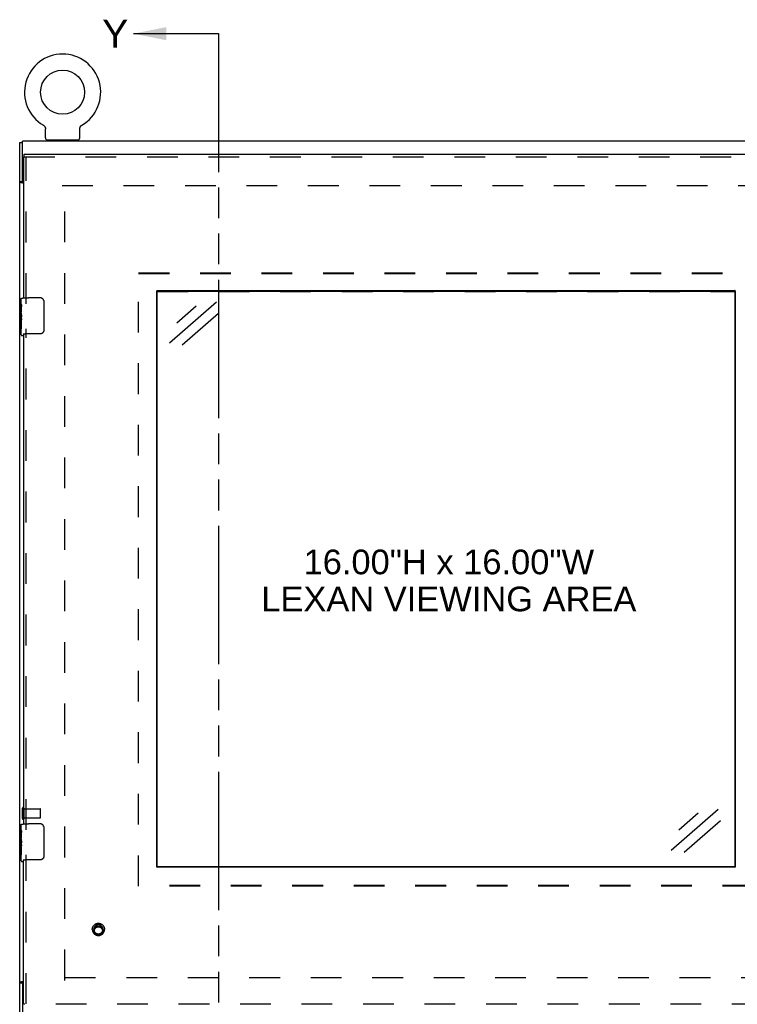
# Model space of a CAD drawing. Header units: inches. Extents: x 0 to 155, y 0 to 100.
# Tile 40 of 102: x 47 to 67, y 18 to 45. Entities that reach past the tile are written whole.
import ezdxf

# ---------------------------------------------------------------- set-up
doc = ezdxf.new("R2010")
doc.units = ezdxf.units.IN
doc.header["$LTSCALE"] = 8.5
doc.header["$MEASUREMENT"] = 0
doc.linetypes.add('HIDDEN', pattern=[0.2, 0.1, -0.1])
doc.linetypes.add('PHANTOM', pattern=[0.8, 0.45, -0.05, 0.1, -0.05, 0.1, -0.05])
doc.layers.get('0').update_dxf_attribs({"linetype": 'CONTINUOUS'})
for name, color, linetype in [('DEFAULT_2', 8, 'HIDDEN'), ('DIMENSIONS', 7, 'CONTINUOUS'), ('FRONT_UPPER_DOOR_ASSEMBLY', 7, 'CONTINUOUS')]:
    doc.layers.add(name, color=color, linetype=linetype)
doc.styles.get("Standard").update_dxf_attribs({"font": 'arial.ttf'})
doc.dimstyles.get("Standard").update_dxf_attribs({"dimtxt": 0.772727, "dimasz": 0.909091, "dimexe": 0.09, "dimexo": 0.07, "dimgap": 0.09, "dimtad": 0, "dimtih": 1, "dimtoh": 1, "dimdec": 3, "dimzin": 4, "dimdsep": 46, "dimtxsty": 'Standard', "dimblk": '_FILLED', "dimblk1": '_FILLED', "dimblk2": '_FILLED', "dimcen": 0.09, "dimadec": 3, "dimazin": 1, "dimtp": 0.001, "dimtm": 0.001, "dimtfac": 1, "dimtdec": 3, "dimtofl": 0, "dimtmove": 0, "dimatfit": 3, "dimldrblk": '_FILLED', "dimfxl": 0, "dimtolj": 1, "dimtzin": 4, "dimarcsym": 0})

# ---------------------------------------------------------------- blocks, each defined once
blk = doc.blocks.new('_FILLED')
at = {"color": 0, "linetype": 'ByBlock'}
blk.add_solid([(0, 0), (-1, 0.2), (-1, -0.2)], dxfattribs=at)

msp = doc.modelspace()

# ---------------------------------------------------------------- linework, layer by layer
at = {"color": 7, "linetype": 'PHANTOM'}
msp.add_line((52.661, 44.79), (52.661, 6.517), dxfattribs=at)
at = {"color": 7, "linetype": 'Continuous'}
for p, q in [((47.812, 42.264), (47.812, 42.264)), ((47.812, 42.264), (47.815, 42.262)), ((47.815, 42.262), (47.819, 42.259)), ((47.819, 42.259), (47.823, 42.257)), ((47.823, 42.257), (47.826, 42.254)), ((47.826, 42.254), (47.829, 42.251)), ((47.829, 42.251), (47.833, 42.248)), ((47.833, 42.248), (47.836, 42.245)), ((47.836, 42.245), (47.839, 42.242)), ((47.839, 42.242), (47.842, 42.239)), ((47.842, 42.239), (47.845, 42.236)), ((47.844, 42.236), (47.847, 42.232)), ((47.847, 42.232), (47.85, 42.229)), ((47.85, 42.229), (47.852, 42.225)), ((47.852, 42.225), (47.855, 42.222)), ((47.855, 42.222), (47.857, 42.218)), ((47.857, 42.218), (47.859, 42.214)), ((47.859, 42.214), (47.861, 42.21)), ((47.861, 42.21), (47.863, 42.206)), ((47.863, 42.206), (47.864, 42.202)), ((47.864, 42.202), (47.866, 42.198)), ((47.866, 42.198), (47.867, 42.194)), ((47.867, 42.194), (47.868, 42.19)), ((47.868, 42.19), (47.87, 42.186)), ((47.87, 42.186), (47.87, 42.182)), ((47.87, 42.182), (47.871, 42.177)), ((48.825, 42.177), (48.826, 42.182)), ((48.826, 42.182), (48.827, 42.186)), ((48.827, 42.186), (48.828, 42.19)), ((48.828, 42.19), (48.829, 42.194)), ((48.829, 42.194), (48.83, 42.198)), ((48.83, 42.198), (48.832, 42.202)), ((48.832, 42.202), (48.834, 42.206)), ((48.834, 42.206), (48.835, 42.21)), ((48.835, 42.21), (48.837, 42.214)), ((48.837, 42.214), (48.839, 42.218)), ((48.839, 42.218), (48.842, 42.222)), ((48.842, 42.222), (48.844, 42.225)), ((48.844, 42.225), (48.846, 42.229)), ((48.846, 42.229), (48.849, 42.232)), ((48.849, 42.232), (48.852, 42.236)), ((48.852, 42.236), (48.854, 42.239)), ((48.854, 42.239), (48.857, 42.242)), ((48.857, 42.242), (48.86, 42.245)), ((48.86, 42.245), (48.864, 42.248)), ((48.864, 42.248), (48.867, 42.251)), ((48.867, 42.251), (48.87, 42.254)), ((48.87, 42.254), (48.874, 42.257)), ((48.874, 42.257), (48.877, 42.259)), ((48.877, 42.259), (48.881, 42.262)), ((48.877, 42.259), (48.879, 42.26)), ((48.881, 42.262), (48.884, 42.264)), ((48.884, 42.264), (48.884, 42.264)), ((47.873, 41.907), (47.873, 42.156)), ((48.823, 42.156), (48.823, 42.16)), ((48.823, 41.907), (48.823, 42.156)), ((47.161, 7.856), (47.161, 41.778)), ((47.161, 41.778), (47.239, 41.778)), ((47.239, 40.724), (47.239, 41.817)), ((71.333, 41.817), (47.239, 41.817)), ((47.911, 41.847), (47.911, 41.817)), ((48.786, 41.847), (47.911, 41.847)), ((48.786, 41.847), (48.786, 41.817)), ((47.239, 40.695), (47.161, 40.695)), ((52.599, 37.373), (51.303, 36.239)), ((52.043, 37.26), (51.508, 36.792)), ((52.662, 37.06), (51.657, 36.18)), ((66.476, 23.35), (65.18, 22.216)), ((65.924, 23.247), (65.389, 22.779)), ((66.539, 23.037), (65.534, 22.158)), ((47.239, 18.551), (47.161, 18.551)), ((47.163, 18.56), (47.162, 18.558)), ((47.242, 18.589), (47.262, 18.586))]:
    msp.add_line(p, q, dxfattribs=at)
at = {"color": 3, "linetype": 'Continuous'}
for p, q in [((47.239, 40.718), (47.239, 40.695)), ((47.243, 40.696), (47.241, 40.7)), ((47.239, 18.551), (47.239, 16.432))]:
    msp.add_line(p, q, dxfattribs=at)
at = {"color": 7, "linetype": 'Continuous'}
for points in [[(47.871, 42.177), (47.872, 42.173), (47.872, 42.169), (47.873, 42.164), (47.873, 42.16), (47.873, 42.156)], [(47.873, 42.164), (47.873, 42.16), (47.873, 42.156)], [(48.823, 42.16), (48.823, 42.164), (48.824, 42.169), (48.824, 42.173), (48.825, 42.177)], [(48.823, 42.16), (48.823, 42.164), (48.824, 42.169), (48.824, 42.173), (48.825, 42.177)], [(47.203, 40.67), (47.199, 40.671), (47.195, 40.672), (47.191, 40.673), (47.188, 40.674), (47.185, 40.675), (47.181, 40.676), (47.179, 40.676), (47.176, 40.678), (47.173, 40.679), (47.171, 40.68), (47.169, 40.681), (47.167, 40.683), (47.165, 40.684), (47.164, 40.685), (47.163, 40.687), (47.162, 40.688), (47.162, 40.69), (47.161, 40.692), (47.161, 40.693), (47.161, 40.695)], [(47.236, 40.663), (47.233, 40.664), (47.229, 40.665), (47.225, 40.666), (47.221, 40.667), (47.216, 40.668), (47.203, 40.67)], [(47.242, 40.661), (47.239, 40.662), (47.236, 40.663)], [(47.239, 40.724), (47.239, 40.72), (47.239, 40.716), (47.24, 40.711), (47.241, 40.707), (47.243, 40.703), (47.244, 40.699), (47.246, 40.695), (47.248, 40.691), (47.251, 40.687), (47.254, 40.684), (47.257, 40.68), (47.26, 40.677), (47.262, 40.676)], [(47.262, 40.661), (47.256, 40.661), (47.249, 40.661), (47.242, 40.661)], [(47.162, 18.558), (47.162, 18.557), (47.161, 18.555), (47.161, 18.553), (47.161, 18.551)], [(47.193, 18.575), (47.191, 18.575), (47.188, 18.574), (47.185, 18.573), (47.181, 18.572), (47.179, 18.571), (47.176, 18.57), (47.173, 18.569), (47.171, 18.567), (47.169, 18.566), (47.167, 18.564), (47.165, 18.563), (47.164, 18.561), (47.163, 18.56)], [(47.212, 18.58), (47.203, 18.578), (47.199, 18.577), (47.195, 18.576), (47.193, 18.575)], [(47.242, 18.589), (47.239, 18.587), (47.236, 18.586), (47.233, 18.585), (47.229, 18.584), (47.225, 18.582), (47.221, 18.581), (47.216, 18.58), (47.212, 18.58)], [(47.242, 18.589), (47.249, 18.589), (47.256, 18.589), (47.262, 18.59)]]:
    msp.add_lwpolyline(points, dxfattribs=at)
at = {"color": 3, "linetype": 'Continuous'}
for points in [[(47.241, 40.7), (47.24, 40.704), (47.239, 40.709), (47.239, 40.713), (47.239, 40.718)], [(47.251, 40.681), (47.249, 40.682), (47.247, 40.683), (47.245, 40.684), (47.244, 40.686), (47.242, 40.687), (47.241, 40.688), (47.24, 40.69), (47.239, 40.691), (47.239, 40.693), (47.239, 40.694), (47.239, 40.695)], [(47.246, 40.688), (47.244, 40.692), (47.243, 40.696)], [(47.251, 40.681), (47.248, 40.684), (47.246, 40.688)], [(47.251, 18.561), (47.249, 18.56), (47.247, 18.559), (47.245, 18.559), (47.244, 18.558), (47.242, 18.557), (47.241, 18.556), (47.24, 18.555), (47.239, 18.554), (47.239, 18.553), (47.239, 18.552), (47.239, 18.551)], [(47.262, 18.538), (47.257, 18.533), (47.249, 18.524), (47.243, 18.513), (47.24, 18.502), (47.239, 18.489)], [(47.262, 18.565), (47.262, 18.565), (47.26, 18.564), (47.257, 18.563), (47.255, 18.562), (47.251, 18.561)]]:
    msp.add_lwpolyline(points, dxfattribs=at)
at = {"color": 7, "linetype": 'Continuous'}
msp.add_circle((48.348, 43.171), 0.609, dxfattribs=at)
for centre, radius, start, end in [((48.348, 43.171), 1.054, 300.3993, 239.6007), ((47.933, 41.907), 0.06, 180, 270), ((48.763, 41.907), 0.06, 270, 360)]:
    msp.add_arc(centre, radius, start, end, dxfattribs=at)
at = {"layer": 'DEFAULT_2', "color": 8, "linetype": 'HIDDEN'}
for p, q in [((48.333, 40.591), (70.239, 40.591)), ((48.411, 18.625), (48.411, 40.604)), ((47.239, 23.096), (47.239, 23.38)), ((47.282, 23.096), (47.282, 23.38)), ((47.282, 23.362), (47.729, 23.362)), ((47.739, 23.124), (47.739, 23.352)), ((47.282, 23.114), (47.729, 23.114)), ((48.411, 18.703), (70.161, 18.703))]:
    msp.add_line(p, q, dxfattribs=at)
for centre, radius, start, end in [((47.26, 23.38), 0.0215, 0, 180), ((47.729, 23.352), 0.01, 0.0001, 90), ((47.26, 23.096), 0.0215, 180, 360), ((47.729, 23.124), 0.01, 270, 359.9999)]:
    msp.add_arc(centre, radius, start, end, dxfattribs=at)
at = {"layer": 'FRONT_UPPER_DOOR_ASSEMBLY', "color": 3, "linetype": 'Continuous'}
for p, q in [((47.262, 41.385), (47.262, 37.485)), ((47.282, 41.46), (71.118, 41.46)), ((50.95, 21.765), (50.95, 37.674)), ((50.966, 37.689), (66.934, 37.689)), ((66.936, 37.689), (66.934, 37.689)), ((66.95, 37.674), (66.95, 21.765)), ((47.262, 36.484), (47.262, 22.947)), ((47.262, 17.972), (47.262, 21.945)), ((50.964, 21.75), (50.966, 21.75)), ((66.934, 21.75), (50.966, 21.75)), ((66.95, 21.764), (66.95, 21.765))]:
    msp.add_line(p, q, dxfattribs=at)
at = {"layer": 'FRONT_UPPER_DOOR_ASSEMBLY', "color": 7, "linetype": 'Continuous'}
for p, q in [((47.262, 41.385), (47.275, 41.385)), ((47.275, 41.46), (47.275, 41.385)), ((50.966, 37.683), (66.934, 37.683)), ((50.966, 21.759), (50.966, 37.672)), ((50.966, 37.672), (66.934, 37.672)), ((66.936, 37.682), (66.934, 37.683)), ((66.934, 37.672), (66.934, 21.759)), ((47.202, 37.316), (47.202, 37.46)), ((47.202, 37.061), (47.202, 37.315)), ((47.698, 37.491), (47.402, 37.491)), ((47.71, 37.491), (47.698, 37.491)), ((47.827, 37.388), (47.827, 36.591)), ((47.212, 37.256), (47.202, 37.256)), ((47.202, 36.468), (47.202, 37.059)), ((47.207, 37.021), (47.202, 37.021)), ((47.212, 37.262), (47.212, 37.253)), ((47.212, 37.097), (47.212, 37.253)), ((47.202, 36.897), (47.211, 36.897)), ((47.202, 36.844), (47.212, 36.844)), ((47.202, 36.841), (47.212, 36.841)), ((47.202, 36.84), (47.212, 36.84)), ((47.202, 36.799), (47.212, 36.799)), ((47.212, 36.914), (47.212, 36.967)), ((47.212, 36.637), (47.212, 36.867)), ((47.727, 36.492), (47.402, 36.492)), ((47.822, 36.56), (47.82, 36.553)), ((47.822, 36.56), (47.821, 36.556)), ((47.213, 36.452), (47.213, 36.452)), ((47.217, 36.45), (47.22, 36.45)), ((47.22, 36.45), (47.221, 36.45)), ((47.222, 36.45), (47.247, 36.45)), ((47.202, 22.778), (47.202, 22.921)), ((47.698, 22.952), (47.402, 22.952)), ((47.71, 22.952), (47.698, 22.952)), ((47.202, 22.523), (47.202, 22.776)), ((47.212, 22.717), (47.202, 22.717)), ((47.212, 22.724), (47.212, 22.714)), ((47.212, 22.558), (47.212, 22.714)), ((47.827, 22.85), (47.827, 22.053)), ((47.202, 21.93), (47.202, 22.52)), ((47.207, 22.482), (47.202, 22.482)), ((47.202, 22.358), (47.211, 22.358)), ((47.212, 22.375), (47.212, 22.428)), ((47.212, 22.099), (47.212, 22.329)), ((47.202, 22.306), (47.212, 22.306)), ((47.202, 22.303), (47.212, 22.303)), ((47.202, 22.301), (47.212, 22.301)), ((47.202, 22.261), (47.212, 22.261)), ((47.213, 21.914), (47.213, 21.914)), ((47.217, 21.912), (47.22, 21.911)), ((47.22, 21.911), (47.221, 21.911)), ((47.222, 21.911), (47.247, 21.911)), ((47.727, 21.953), (47.402, 21.953)), ((47.822, 22.022), (47.82, 22.015)), ((47.822, 22.022), (47.821, 22.017)), ((66.934, 21.764), (50.966, 21.764)), ((66.934, 21.759), (50.966, 21.759)), ((47.275, 17.972), (47.262, 17.972))]:
    msp.add_line(p, q, dxfattribs=at)
at = {"layer": 'FRONT_UPPER_DOOR_ASSEMBLY', "color": 8, "linetype": 'HIDDEN'}
for p, q in [((47.282, 41.385), (71.118, 41.385)), ((47.337, 37.321), (47.337, 41.385)), ((50.45, 21.23), (50.45, 38.181)), ((50.45, 38.181), (67.45, 38.181)), ((50.45, 38.165), (67.45, 38.165)), ((50.966, 37.667), (66.934, 37.667)), ((47.337, 22.782), (47.337, 36.633)), ((47.337, 17.972), (47.337, 22.095)), ((67.45, 21.245), (50.45, 21.245)), ((67.45, 21.23), (50.45, 21.23)), ((49.169, 20.035), (49.169, 20.033)), ((49.213, 20.036), (49.212, 20.028)), ((49.212, 20.035), (49.213, 20.027)), ((49.212, 20.035), (49.212, 20.028)), ((49.213, 20.033), (49.213, 19.992)), ((49.461, 20.033), (49.461, 19.992)), ((49.463, 20.028), (49.462, 20.036)), ((49.462, 20.027), (49.463, 20.035)), ((49.463, 20.035), (49.463, 20.028)), ((49.506, 20.035), (49.506, 20.033)), ((71.106, 17.97), (47.295, 17.97))]:
    msp.add_line(p, q, dxfattribs=at)
at = {"layer": 'FRONT_UPPER_DOOR_ASSEMBLY', "color": 3, "linetype": 'Continuous'}
for points in [[(50.966, 37.689), (50.964, 37.689), (50.963, 37.689), (50.961, 37.688), (50.96, 37.688), (50.958, 37.687), (50.957, 37.686), (50.956, 37.686), (50.955, 37.685), (50.954, 37.683), (50.953, 37.682), (50.952, 37.681), (50.951, 37.679), (50.951, 37.678), (50.95, 37.677), (50.95, 37.675), (50.95, 37.674)], [(66.95, 37.674), (66.95, 37.675), (66.95, 37.677), (66.949, 37.678), (66.949, 37.679), (66.948, 37.681), (66.947, 37.682), (66.946, 37.683), (66.945, 37.685), (66.944, 37.686), (66.943, 37.686), (66.942, 37.687), (66.94, 37.688), (66.939, 37.688), (66.937, 37.689), (66.936, 37.689)], [(50.95, 21.765), (50.95, 21.764), (50.95, 21.762), (50.951, 21.761), (50.951, 21.76), (50.952, 21.758), (50.953, 21.757)], [(50.953, 21.757), (50.954, 21.756), (50.955, 21.755), (50.956, 21.753), (50.957, 21.753), (50.958, 21.752), (50.96, 21.751), (50.961, 21.751), (50.963, 21.75), (50.964, 21.75)], [(66.934, 21.75), (66.936, 21.75), (66.937, 21.75), (66.939, 21.751), (66.94, 21.751), (66.942, 21.752), (66.943, 21.753), (66.944, 21.753), (66.945, 21.755), (66.946, 21.756), (66.947, 21.757), (66.948, 21.758), (66.949, 21.76), (66.949, 21.761), (66.95, 21.762), (66.95, 21.764)]]:
    msp.add_lwpolyline(points, dxfattribs=at)
at = {"layer": 'FRONT_UPPER_DOOR_ASSEMBLY', "color": 7, "linetype": 'Continuous'}
for points in [[(50.966, 37.683), (50.964, 37.682), (50.963, 37.682), (50.961, 37.682), (50.96, 37.681), (50.958, 37.681), (50.957, 37.68), (50.956, 37.679), (50.955, 37.678), (50.954, 37.677), (50.953, 37.676), (50.952, 37.674), (50.951, 37.673), (50.951, 37.672), (50.95, 37.67), (50.95, 37.669)], [(66.947, 37.676), (66.946, 37.677), (66.945, 37.678), (66.944, 37.679), (66.943, 37.68), (66.942, 37.681), (66.94, 37.681), (66.939, 37.682), (66.937, 37.682), (66.936, 37.682)], [(66.95, 37.667), (66.95, 37.669), (66.95, 37.67), (66.949, 37.672), (66.949, 37.673), (66.948, 37.674), (66.947, 37.676)], [(47.202, 37.46), (47.203, 37.463), (47.204, 37.466), (47.205, 37.468), (47.207, 37.471), (47.209, 37.473), (47.211, 37.474), (47.213, 37.475), (47.215, 37.476), (47.217, 37.477), (47.219, 37.478), (47.222, 37.479), (47.224, 37.48), (47.228, 37.48), (47.231, 37.481), (47.235, 37.482), (47.24, 37.483), (47.246, 37.483), (47.252, 37.484), (47.259, 37.485)], [(47.202, 37.316), (47.203, 37.314), (47.203, 37.31), (47.204, 37.306), (47.207, 37.294)], [(47.207, 37.294), (47.208, 37.287), (47.209, 37.279), (47.211, 37.271), (47.212, 37.262)], [(47.259, 37.485), (47.267, 37.486), (47.276, 37.487), (47.286, 37.487), (47.298, 37.488), (47.311, 37.489), (47.325, 37.489)], [(47.325, 37.489), (47.34, 37.49), (47.355, 37.49), (47.371, 37.491), (47.387, 37.491), (47.402, 37.491)], [(47.728, 37.491), (47.722, 37.491), (47.71, 37.491)], [(47.822, 37.42), (47.821, 37.424), (47.817, 37.434), (47.812, 37.443), (47.806, 37.451), (47.799, 37.459), (47.791, 37.466), (47.783, 37.473), (47.774, 37.478), (47.765, 37.483), (47.755, 37.486), (47.745, 37.489), (47.735, 37.49), (47.728, 37.491)], [(47.822, 37.42), (47.823, 37.419), (47.824, 37.413), (47.826, 37.407), (47.827, 37.401), (47.827, 37.395), (47.827, 37.388)], [(47.202, 37.061), (47.203, 37.055), (47.203, 37.048), (47.204, 37.04), (47.205, 37.032), (47.207, 37.016)], [(47.202, 37.091), (47.203, 37.092), (47.204, 37.093), (47.205, 37.094), (47.207, 37.095), (47.21, 37.096), (47.212, 37.097)], [(47.207, 37.016), (47.209, 37.007), (47.21, 36.998), (47.211, 36.99), (47.211, 36.982), (47.212, 36.974), (47.212, 36.967)], [(47.202, 36.862), (47.203, 36.862), (47.204, 36.863), (47.205, 36.864), (47.207, 36.865), (47.209, 36.866), (47.212, 36.867)], [(47.212, 36.914), (47.212, 36.907), (47.212, 36.901), (47.211, 36.895), (47.211, 36.889), (47.21, 36.883), (47.209, 36.877)], [(47.202, 36.468), (47.203, 36.465), (47.203, 36.463), (47.204, 36.46), (47.206, 36.458), (47.207, 36.456), (47.209, 36.455), (47.211, 36.453), (47.213, 36.452)], [(47.202, 36.632), (47.203, 36.633), (47.204, 36.634), (47.205, 36.635), (47.207, 36.636), (47.21, 36.637), (47.212, 36.637)], [(47.263, 36.484), (47.261, 36.484), (47.259, 36.483), (47.258, 36.483), (47.257, 36.483), (47.257, 36.482), (47.257, 36.482)], [(47.349, 36.491), (47.337, 36.491), (47.326, 36.49), (47.316, 36.49), (47.307, 36.489), (47.299, 36.488), (47.292, 36.488), (47.286, 36.487), (47.281, 36.487), (47.276, 36.486), (47.272, 36.486), (47.268, 36.485), (47.266, 36.485), (47.263, 36.484)], [(47.402, 36.492), (47.389, 36.492), (47.375, 36.492), (47.362, 36.491), (47.349, 36.491)], [(47.82, 36.553), (47.816, 36.545), (47.811, 36.536), (47.805, 36.528), (47.798, 36.521), (47.791, 36.515), (47.783, 36.509), (47.775, 36.504), (47.766, 36.499), (47.757, 36.496), (47.747, 36.494), (47.737, 36.492), (47.727, 36.492)], [(47.827, 36.591), (47.827, 36.585), (47.827, 36.579), (47.826, 36.573), (47.824, 36.567), (47.823, 36.561), (47.822, 36.56)], [(47.213, 36.452), (47.215, 36.451), (47.217, 36.45)], [(47.202, 22.921), (47.203, 22.924), (47.204, 22.927), (47.205, 22.93), (47.207, 22.932), (47.209, 22.934), (47.211, 22.936), (47.213, 22.937), (47.215, 22.938), (47.217, 22.939), (47.219, 22.94), (47.222, 22.94), (47.224, 22.941), (47.228, 22.942), (47.231, 22.943), (47.235, 22.943), (47.24, 22.944), (47.246, 22.945), (47.252, 22.946), (47.259, 22.946)], [(47.259, 22.946), (47.267, 22.947), (47.276, 22.948), (47.286, 22.949), (47.298, 22.95), (47.311, 22.95), (47.325, 22.951)], [(47.325, 22.951), (47.34, 22.951), (47.355, 22.952), (47.371, 22.952), (47.387, 22.952), (47.402, 22.952)], [(47.728, 22.952), (47.722, 22.952), (47.71, 22.952)], [(47.822, 22.881), (47.821, 22.886), (47.817, 22.895), (47.812, 22.904), (47.806, 22.913), (47.799, 22.921), (47.791, 22.928), (47.783, 22.934), (47.774, 22.94), (47.765, 22.944), (47.755, 22.948), (47.745, 22.95), (47.735, 22.952), (47.728, 22.952)], [(47.822, 22.881), (47.823, 22.88), (47.824, 22.875), (47.826, 22.869), (47.827, 22.862), (47.827, 22.856), (47.827, 22.85)], [(47.202, 22.778), (47.203, 22.775), (47.203, 22.772), (47.204, 22.767), (47.207, 22.756)], [(47.207, 22.756), (47.208, 22.748), (47.209, 22.741), (47.211, 22.732), (47.212, 22.724)], [(47.202, 22.523), (47.203, 22.516), (47.203, 22.51), (47.204, 22.502), (47.205, 22.494), (47.207, 22.477)], [(47.202, 22.323), (47.203, 22.324), (47.204, 22.325), (47.205, 22.326), (47.207, 22.327), (47.209, 22.328), (47.212, 22.329)], [(47.202, 22.553), (47.203, 22.554), (47.204, 22.555), (47.205, 22.556), (47.207, 22.557), (47.21, 22.557), (47.212, 22.558)], [(47.207, 22.477), (47.209, 22.469), (47.21, 22.46), (47.211, 22.452), (47.211, 22.443), (47.212, 22.436), (47.212, 22.428)], [(47.212, 22.375), (47.212, 22.369), (47.212, 22.363), (47.211, 22.357), (47.211, 22.35), (47.21, 22.344), (47.209, 22.339)], [(47.202, 22.094), (47.203, 22.095), (47.204, 22.096), (47.205, 22.096), (47.207, 22.097), (47.21, 22.098), (47.212, 22.099)], [(47.827, 22.053), (47.827, 22.047), (47.827, 22.041), (47.826, 22.034), (47.824, 22.028), (47.823, 22.023), (47.822, 22.022)], [(47.202, 21.93), (47.203, 21.927), (47.203, 21.924), (47.204, 21.922), (47.206, 21.92), (47.207, 21.918), (47.209, 21.916), (47.211, 21.915), (47.213, 21.914)], [(47.213, 21.914), (47.215, 21.912), (47.217, 21.912)], [(47.263, 21.946), (47.261, 21.945), (47.259, 21.945), (47.258, 21.944), (47.257, 21.944), (47.257, 21.944), (47.257, 21.944)], [(47.349, 21.953), (47.337, 21.952), (47.326, 21.952), (47.316, 21.951), (47.307, 21.951), (47.299, 21.95), (47.292, 21.949), (47.286, 21.949), (47.281, 21.948), (47.276, 21.948), (47.272, 21.947), (47.268, 21.947), (47.266, 21.946), (47.263, 21.946)], [(47.402, 21.953), (47.389, 21.953), (47.375, 21.953), (47.362, 21.953), (47.349, 21.953)], [(47.82, 22.015), (47.816, 22.006), (47.811, 21.998), (47.805, 21.99), (47.798, 21.983), (47.791, 21.976), (47.783, 21.97), (47.775, 21.965), (47.766, 21.961), (47.757, 21.958), (47.747, 21.955), (47.737, 21.954), (47.727, 21.953)]]:
    msp.add_lwpolyline(points, dxfattribs=at)
at = {"layer": 'FRONT_UPPER_DOOR_ASSEMBLY', "color": 8, "linetype": 'HIDDEN'}
for points in [[(49.169, 20.035), (49.169, 20.047), (49.171, 20.059), (49.173, 20.071), (49.176, 20.082), (49.18, 20.094), (49.184, 20.105), (49.19, 20.115), (49.196, 20.126), (49.203, 20.135), (49.21, 20.145), (49.218, 20.154), (49.227, 20.162), (49.237, 20.169), (49.246, 20.176), (49.257, 20.182), (49.268, 20.188), (49.279, 20.192), (49.29, 20.196), (49.302, 20.199), (49.314, 20.201), (49.325, 20.202), (49.337, 20.203), (49.35, 20.202), (49.361, 20.201), (49.373, 20.199), (49.385, 20.196), (49.396, 20.192), (49.407, 20.188), (49.418, 20.182), (49.429, 20.176), (49.438, 20.169), (49.448, 20.162), (49.457, 20.154), (49.465, 20.145), (49.472, 20.135), (49.479, 20.126), (49.485, 20.115), (49.491, 20.105), (49.495, 20.094), (49.499, 20.082), (49.502, 20.071), (49.504, 20.059), (49.506, 20.047), (49.506, 20.035)], [(49.169, 20.033), (49.169, 20.045), (49.171, 20.057), (49.173, 20.069), (49.176, 20.081), (49.18, 20.092), (49.184, 20.103), (49.19, 20.114), (49.196, 20.124), (49.203, 20.134), (49.21, 20.143), (49.218, 20.152), (49.227, 20.16), (49.237, 20.168), (49.246, 20.174), (49.257, 20.181), (49.268, 20.186), (49.279, 20.191), (49.29, 20.194), (49.302, 20.197), (49.314, 20.199), (49.325, 20.201), (49.337, 20.201), (49.35, 20.201), (49.361, 20.199), (49.373, 20.197), (49.385, 20.194), (49.396, 20.191), (49.407, 20.186), (49.418, 20.181), (49.429, 20.174), (49.438, 20.168), (49.448, 20.16), (49.457, 20.152), (49.465, 20.143), (49.472, 20.134), (49.479, 20.124), (49.485, 20.114), (49.491, 20.103), (49.495, 20.092), (49.499, 20.081), (49.502, 20.069), (49.504, 20.057), (49.506, 20.045), (49.506, 20.033)], [(49.463, 20.035), (49.462, 20.042), (49.462, 20.05), (49.46, 20.058), (49.459, 20.065), (49.456, 20.073), (49.454, 20.08), (49.451, 20.088), (49.447, 20.095), (49.443, 20.101), (49.439, 20.108), (49.434, 20.114), (49.429, 20.12), (49.423, 20.125), (49.417, 20.13), (49.411, 20.135), (49.405, 20.14), (49.398, 20.144), (49.391, 20.147), (49.384, 20.15), (49.376, 20.153), (49.369, 20.155), (49.361, 20.157), (49.353, 20.158), (49.345, 20.159), (49.337, 20.159), (49.33, 20.159), (49.322, 20.158), (49.314, 20.157), (49.306, 20.155), (49.299, 20.153), (49.291, 20.15), (49.284, 20.147), (49.277, 20.144), (49.27, 20.14), (49.264, 20.135), (49.258, 20.13), (49.252, 20.125), (49.246, 20.12), (49.241, 20.114), (49.236, 20.108), (49.232, 20.101), (49.228, 20.095), (49.224, 20.088), (49.221, 20.08), (49.219, 20.073), (49.216, 20.065), (49.215, 20.058), (49.213, 20.05), (49.213, 20.042), (49.212, 20.035)], [(49.213, 20.033), (49.214, 20.043), (49.215, 20.053), (49.217, 20.062), (49.22, 20.071), (49.223, 20.081), (49.227, 20.089), (49.232, 20.098), (49.237, 20.106), (49.243, 20.114), (49.25, 20.121), (49.257, 20.127), (49.265, 20.133), (49.273, 20.139), (49.281, 20.143), (49.29, 20.147), (49.299, 20.151), (49.309, 20.153), (49.318, 20.155), (49.328, 20.156), (49.337, 20.157), (49.347, 20.156), (49.357, 20.155), (49.366, 20.153), (49.376, 20.151), (49.385, 20.147), (49.394, 20.143), (49.402, 20.139), (49.41, 20.133), (49.418, 20.127), (49.425, 20.121), (49.432, 20.114), (49.438, 20.106), (49.443, 20.098), (49.448, 20.089), (49.452, 20.081), (49.455, 20.071), (49.458, 20.062), (49.46, 20.053), (49.461, 20.043), (49.461, 20.033)], [(49.462, 20.036), (49.462, 20.044), (49.46, 20.051), (49.459, 20.059), (49.456, 20.066), (49.454, 20.074), (49.451, 20.081), (49.447, 20.088), (49.443, 20.095), (49.439, 20.101), (49.434, 20.107), (49.429, 20.113), (49.423, 20.119), (49.417, 20.124), (49.411, 20.129), (49.405, 20.133), (49.398, 20.137), (49.391, 20.141), (49.384, 20.144), (49.376, 20.146), (49.369, 20.149), (49.361, 20.15), (49.353, 20.152), (49.345, 20.152), (49.337, 20.153), (49.33, 20.152), (49.322, 20.152), (49.314, 20.15), (49.306, 20.149), (49.299, 20.146), (49.291, 20.144), (49.284, 20.141), (49.277, 20.137), (49.27, 20.133), (49.264, 20.129), (49.258, 20.124), (49.252, 20.119), (49.246, 20.113), (49.241, 20.107), (49.236, 20.101), (49.232, 20.095), (49.228, 20.088), (49.224, 20.081), (49.221, 20.074), (49.219, 20.066), (49.216, 20.059), (49.215, 20.051), (49.213, 20.044), (49.213, 20.036)], [(49.169, 20.035), (49.169, 20.023), (49.171, 20.011), (49.173, 19.999), (49.176, 19.988), (49.18, 19.976), (49.184, 19.965), (49.19, 19.954), (49.196, 19.944), (49.203, 19.934), (49.21, 19.925), (49.218, 19.916), (49.227, 19.908), (49.237, 19.9), (49.246, 19.894), (49.257, 19.888), (49.268, 19.882), (49.279, 19.878), (49.29, 19.874), (49.302, 19.871), (49.314, 19.869), (49.325, 19.867), (49.337, 19.867), (49.35, 19.867), (49.361, 19.869), (49.373, 19.871), (49.385, 19.874), (49.396, 19.878), (49.407, 19.882), (49.418, 19.888), (49.429, 19.894), (49.438, 19.9), (49.448, 19.908), (49.457, 19.916), (49.465, 19.925), (49.472, 19.934), (49.479, 19.944), (49.485, 19.954), (49.491, 19.965), (49.495, 19.976), (49.499, 19.988), (49.502, 19.999), (49.504, 20.011), (49.506, 20.023), (49.506, 20.035)], [(49.169, 20.033), (49.169, 20.021), (49.171, 20.009), (49.173, 19.998), (49.176, 19.986), (49.18, 19.975), (49.184, 19.964), (49.19, 19.953), (49.196, 19.943), (49.203, 19.933), (49.21, 19.923), (49.218, 19.915), (49.227, 19.906), (49.237, 19.899), (49.246, 19.892), (49.257, 19.886), (49.268, 19.881), (49.279, 19.876), (49.29, 19.872), (49.302, 19.869), (49.314, 19.867), (49.325, 19.866), (49.337, 19.865), (49.35, 19.866), (49.361, 19.867), (49.373, 19.869), (49.385, 19.872), (49.396, 19.876), (49.407, 19.881), (49.418, 19.886), (49.429, 19.892), (49.438, 19.899), (49.448, 19.906), (49.457, 19.915), (49.465, 19.923), (49.472, 19.933), (49.479, 19.943), (49.485, 19.953), (49.491, 19.964), (49.495, 19.975), (49.499, 19.986), (49.502, 19.998), (49.504, 20.009), (49.506, 20.021), (49.506, 20.033)], [(49.212, 20.028), (49.213, 20.02), (49.213, 20.012), (49.215, 20.005), (49.216, 19.997), (49.219, 19.989), (49.221, 19.982), (49.224, 19.975), (49.228, 19.968), (49.232, 19.961), (49.236, 19.955), (49.241, 19.949), (49.246, 19.943), (49.252, 19.937), (49.258, 19.932), (49.264, 19.927), (49.27, 19.923), (49.277, 19.919), (49.284, 19.915), (49.291, 19.912), (49.299, 19.909), (49.306, 19.907), (49.314, 19.906), (49.322, 19.904), (49.33, 19.904), (49.337, 19.903), (49.345, 19.904), (49.353, 19.904), (49.361, 19.906), (49.369, 19.907), (49.376, 19.909), (49.384, 19.912), (49.391, 19.915), (49.398, 19.919), (49.405, 19.923), (49.411, 19.927), (49.417, 19.932), (49.423, 19.937), (49.429, 19.943), (49.434, 19.949), (49.439, 19.955), (49.443, 19.961), (49.447, 19.968), (49.451, 19.975), (49.454, 19.982), (49.456, 19.989), (49.459, 19.997), (49.46, 20.005), (49.462, 20.012), (49.462, 20.02), (49.463, 20.028)], [(49.213, 19.992), (49.214, 20.002), (49.215, 20.011), (49.217, 20.021), (49.219, 20.03), (49.223, 20.039), (49.227, 20.048), (49.232, 20.056), (49.237, 20.065), (49.243, 20.072), (49.25, 20.079), (49.257, 20.086), (49.264, 20.092), (49.273, 20.097), (49.281, 20.102), (49.29, 20.106), (49.299, 20.11), (49.308, 20.112), (49.318, 20.114), (49.328, 20.115), (49.337, 20.116), (49.347, 20.115), (49.357, 20.114), (49.367, 20.112), (49.376, 20.11), (49.385, 20.106), (49.394, 20.102), (49.402, 20.097), (49.411, 20.092), (49.418, 20.086), (49.425, 20.079), (49.432, 20.072), (49.438, 20.065), (49.443, 20.056), (49.448, 20.048), (49.452, 20.039), (49.456, 20.03), (49.458, 20.021), (49.46, 20.011), (49.461, 20.002), (49.461, 19.992)], [(49.213, 20.033), (49.214, 20.024), (49.215, 20.014), (49.217, 20.004), (49.22, 19.995), (49.223, 19.986), (49.227, 19.977), (49.232, 19.969), (49.237, 19.961), (49.243, 19.953), (49.25, 19.946), (49.257, 19.939), (49.265, 19.933), (49.273, 19.928), (49.281, 19.923), (49.29, 19.919), (49.299, 19.916), (49.309, 19.913), (49.318, 19.911), (49.328, 19.91), (49.337, 19.91), (49.347, 19.91), (49.357, 19.911), (49.366, 19.913), (49.376, 19.916), (49.385, 19.919), (49.394, 19.923), (49.402, 19.928), (49.41, 19.933), (49.418, 19.939), (49.425, 19.946), (49.432, 19.953), (49.438, 19.961), (49.443, 19.969), (49.448, 19.977), (49.452, 19.986), (49.455, 19.995), (49.458, 20.004), (49.46, 20.014), (49.461, 20.024), (49.461, 20.033)], [(49.213, 20.027), (49.213, 20.019), (49.215, 20.011), (49.216, 20.004), (49.219, 19.996), (49.221, 19.989), (49.224, 19.981), (49.228, 19.974), (49.232, 19.968), (49.236, 19.961), (49.241, 19.955), (49.246, 19.949), (49.252, 19.944), (49.258, 19.939), (49.264, 19.934), (49.27, 19.929), (49.277, 19.925), (49.284, 19.922), (49.291, 19.919), (49.299, 19.916), (49.306, 19.914), (49.314, 19.912), (49.322, 19.911), (49.33, 19.91), (49.337, 19.91), (49.345, 19.91), (49.353, 19.911), (49.361, 19.912), (49.369, 19.914), (49.376, 19.916), (49.384, 19.919), (49.391, 19.922), (49.398, 19.925), (49.405, 19.929), (49.411, 19.934), (49.417, 19.939), (49.423, 19.944), (49.429, 19.949), (49.434, 19.955), (49.439, 19.961), (49.443, 19.968), (49.447, 19.974), (49.451, 19.981), (49.454, 19.989), (49.456, 19.996), (49.459, 20.004), (49.46, 20.011), (49.462, 20.019), (49.462, 20.027)], [(49.461, 19.992), (49.461, 19.983), (49.46, 19.973), (49.458, 19.964), (49.456, 19.954), (49.452, 19.945), (49.448, 19.936), (49.443, 19.928), (49.438, 19.92), (49.432, 19.912), (49.425, 19.905), (49.418, 19.898), (49.411, 19.892), (49.402, 19.887), (49.394, 19.882), (49.385, 19.878), (49.376, 19.875), (49.367, 19.872), (49.357, 19.87), (49.347, 19.869), (49.337, 19.869), (49.328, 19.869), (49.318, 19.87), (49.308, 19.872), (49.299, 19.875), (49.29, 19.878), (49.281, 19.882), (49.273, 19.887), (49.264, 19.892), (49.257, 19.898), (49.25, 19.905), (49.243, 19.912), (49.237, 19.92), (49.232, 19.928), (49.227, 19.936), (49.223, 19.945), (49.219, 19.954), (49.217, 19.964), (49.215, 19.973), (49.214, 19.983), (49.213, 19.992)], [(49.223, 19.991), (49.224, 20), (49.225, 20.009), (49.227, 20.017), (49.229, 20.026), (49.232, 20.034), (49.236, 20.043), (49.24, 20.05), (49.245, 20.058), (49.251, 20.065), (49.257, 20.071), (49.263, 20.077), (49.27, 20.083), (49.278, 20.088), (49.286, 20.092), (49.294, 20.096), (49.302, 20.099), (49.311, 20.102), (49.32, 20.103), (49.329, 20.104), (49.337, 20.105), (49.346, 20.104), (49.355, 20.103), (49.364, 20.102), (49.373, 20.099), (49.381, 20.096), (49.389, 20.092), (49.397, 20.088), (49.405, 20.083), (49.412, 20.077), (49.418, 20.071), (49.424, 20.065), (49.43, 20.058), (49.435, 20.05), (49.439, 20.043), (49.443, 20.034), (49.446, 20.026), (49.448, 20.017), (49.45, 20.009), (49.451, 20), (49.451, 19.991)], [(49.451, 19.991), (49.451, 19.983), (49.45, 19.974), (49.448, 19.965), (49.446, 19.957), (49.443, 19.948), (49.439, 19.94), (49.435, 19.932), (49.43, 19.925), (49.424, 19.918), (49.418, 19.911), (49.412, 19.905), (49.405, 19.9), (49.397, 19.895), (49.389, 19.89), (49.381, 19.886), (49.373, 19.883), (49.364, 19.881), (49.355, 19.879), (49.346, 19.878), (49.337, 19.878), (49.329, 19.878), (49.32, 19.879), (49.311, 19.881), (49.302, 19.883), (49.294, 19.886), (49.286, 19.89), (49.278, 19.895), (49.27, 19.9), (49.263, 19.905), (49.257, 19.911), (49.251, 19.918), (49.245, 19.925), (49.24, 19.932), (49.236, 19.94), (49.232, 19.948), (49.229, 19.957), (49.227, 19.965), (49.225, 19.974), (49.224, 19.983), (49.223, 19.991)], [(47.295, 17.97), (47.294, 17.97), (47.292, 17.97), (47.29, 17.97), (47.288, 17.97), (47.286, 17.97), (47.284, 17.971), (47.283, 17.971), (47.281, 17.971), (47.28, 17.971), (47.279, 17.971), (47.278, 17.971), (47.277, 17.971), (47.276, 17.971), (47.276, 17.972), (47.276, 17.972), (47.275, 17.972)]]:
    msp.add_lwpolyline(points, dxfattribs=at)
at = {"layer": 'FRONT_UPPER_DOOR_ASSEMBLY', "color": 7, "linetype": 'Continuous'}
for centre in [(47.247, 36.465), (47.247, 21.926)]:
    msp.add_arc(centre, 0.015, 270, 360, dxfattribs=at)
for centre in [(47.402, 36.895), (47.402, 22.356)]:
    msp.add_ellipse(centre, major_axis=(0.2, 0), ratio=0.344005, start_param=-3.141593, end_param=-2.879776, dxfattribs=at)

# ---------------------------------------------------------------- texts
at = {"color": 7, "linetype": 'Continuous', "insert": (49.443, 45.176), "char_height": 0.773, "width": 0.71815, "attachment_point": 1, "line_spacing_factor": 0.9}
msp.add_mtext('Y', dxfattribs=at)
at = {"layer": 'DIMENSIONS', "color": 2, "linetype": 'Continuous', "insert": (59.028, 30.53), "char_height": 0.68182, "width": 10.35147, "attachment_point": 2, "line_spacing_factor": 0.9}
msp.add_mtext('16.00"H x 16.00"W\\PLEXAN VIEWING AREA', dxfattribs=at)

# ---------------------------------------------------------------- leaders
at = {"color": 7, "linetype": 'Continuous'}
msp.add_leader([(50.311, 44.79), (52.661, 44.79)], dimstyle='Standard', override={"dimtad": 0}, dxfattribs=at)

doc.saveas('drawing.dxf')
